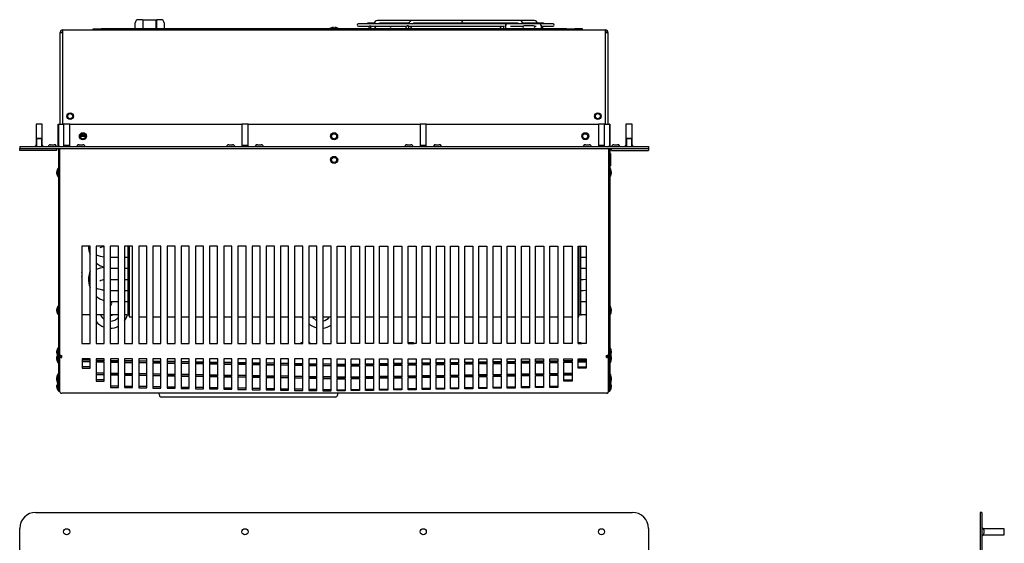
# Model space of a CAD drawing. Extents: x 2.3 to 81.4, y 2.2 to 50.9.
# Tile 4 of 16: x 2.3 to 32.7, y 34.6 to 50.8. Entities that reach past the tile are written whole.
import ezdxf

# ---------------------------------------------------------------- set-up
doc = ezdxf.new("R2010")
doc.units = 0
doc.layers.add('BODY', color=3, linetype='CONTINUOUS')

msp = doc.modelspace()

# ---------------------------------------------------------------- linework, layer by layer
at = {"layer": 'BODY', "linetype": 'CONTINUOUS'}
for p, q in [((6.109, 50.78), (5.989, 50.78)), ((6.109, 50.78), (6.108, 50.776)), ((6.109, 50.78), (6.269, 50.78)), ((6.119, 50.765), (6.119, 50.501)), ((6.535, 50.765), (6.119, 50.765)), ((6.269, 50.78), (6.399, 50.78)), ((6.399, 50.78), (6.559, 50.78)), ((6.535, 50.501), (6.535, 50.765)), ((6.549, 50.763), (6.549, 50.68)), ((6.553, 50.766), (6.554, 50.765)), ((6.679, 50.78), (6.559, 50.78)), ((14.417, 50.751), (13.359, 50.751)), ((15.667, 50.751), (14.417, 50.751)), ((16.005, 50.751), (15.667, 50.751)), ((17.753, 50.751), (16.005, 50.751)), ((18.198, 50.751), (17.753, 50.751)), ((3.652, 50.465), (3.655, 50.465)), ((3.655, 50.387), (3.655, 50.465)), ((3.655, 50.465), (20.392, 50.465)), ((4.594, 50.465), (4.594, 50.501)), ((4.594, 50.501), (4.844, 50.501)), ((19.199, 50.501), (4.844, 50.501)), ((5.889, 50.666), (5.889, 50.68)), ((5.889, 50.501), (5.889, 50.666)), ((6.549, 50.64), (6.535, 50.64)), ((6.549, 50.68), (6.549, 50.501)), ((6.779, 50.68), (6.779, 50.666)), ((6.779, 50.666), (6.779, 50.501)), ((11.919, 50.522), (11.918, 50.523)), ((12.001, 50.54), (12.002, 50.522)), ((12.045, 50.522), (12.046, 50.54)), ((12.129, 50.523), (12.128, 50.522)), ((18.782, 50.651), (12.776, 50.651)), ((12.776, 50.579), (13.112, 50.579)), ((13.25, 50.673), (13.068, 50.673)), ((13.139, 50.592), (13.127, 50.592)), ((13.178, 50.579), (14.256, 50.579)), ((13.238, 50.503), (13.238, 50.501)), ((13.252, 50.66), (13.25, 50.651)), ((13.359, 50.66), (13.392, 50.66)), ((13.36, 50.66), (13.359, 50.66)), ((14.339, 50.673), (13.431, 50.673)), ((14.263, 50.507), (14.263, 50.501)), ((14.29, 50.592), (14.283, 50.592)), ((14.331, 50.579), (17.279, 50.579)), ((14.336, 50.656), (14.335, 50.651)), ((14.43, 50.66), (14.436, 50.66)), ((17.673, 50.673), (14.477, 50.673)), ((17.247, 50.579), (17.247, 50.501)), ((17.314, 50.615), (17.306, 50.615)), ((17.314, 50.615), (17.314, 50.501)), ((17.347, 50.615), (17.314, 50.615)), ((17.466, 50.579), (17.857, 50.579)), ((17.715, 50.66), (17.753, 50.66)), ((18.489, 50.673), (17.847, 50.673)), ((17.85, 50.651), (17.849, 50.658)), ((17.891, 50.592), (17.889, 50.592)), ((18.174, 50.592), (17.891, 50.592)), ((18.205, 50.579), (18.263, 50.579)), ((18.417, 50.615), (18.382, 50.615)), ((18.417, 50.615), (18.417, 50.501)), ((18.417, 50.579), (18.782, 50.579)), ((19.199, 50.501), (19.449, 50.501)), ((19.449, 50.501), (19.449, 50.465)), ((19.684, 50.501), (19.449, 50.501)), ((19.684, 50.465), (19.684, 50.501)), ((20.392, 50.465), (20.392, 50.387)), ((20.392, 50.465), (20.396, 50.465)), ((3.574, 50.387), (3.652, 50.387)), ((3.574, 47.555), (3.574, 50.387)), ((3.652, 50.417), (3.655, 50.417)), ((3.652, 50.387), (3.655, 50.387)), ((3.655, 47.555), (3.655, 50.387)), ((20.392, 50.417), (20.396, 50.417)), ((20.392, 50.387), (20.392, 47.555)), ((20.392, 50.387), (20.396, 50.387)), ((20.396, 50.387), (20.474, 50.387)), ((20.474, 50.387), (20.474, 47.555)), ((2.829, 47.555), (2.829, 46.913)), ((3.019, 47.555), (2.829, 47.555)), ((3.019, 46.913), (3.019, 47.555)), ((3.514, 47.555), (3.527, 47.555)), ((3.514, 46.896), (3.514, 47.555)), ((3.527, 47.555), (3.679, 47.555)), ((3.527, 46.896), (3.527, 47.555)), ((3.679, 47.555), (3.679, 46.905)), ((3.869, 47.555), (3.679, 47.555)), ((3.869, 46.905), (3.869, 47.555)), ((3.869, 47.555), (9.179, 47.555)), ((9.179, 47.555), (9.179, 46.905)), ((9.369, 47.555), (9.179, 47.555)), ((9.369, 46.905), (9.369, 47.555)), ((9.369, 47.555), (14.679, 47.555)), ((14.679, 47.555), (14.679, 46.905)), ((14.869, 47.555), (14.679, 47.555)), ((14.869, 46.905), (14.869, 47.555)), ((14.869, 47.555), (20.179, 47.555)), ((20.179, 47.555), (20.179, 46.905)), ((20.369, 47.555), (20.179, 47.555)), ((20.369, 46.905), (20.369, 47.555)), ((20.369, 47.555), (20.521, 47.555)), ((20.521, 47.555), (20.521, 46.896)), ((20.534, 47.555), (20.521, 47.555)), ((20.534, 47.555), (20.534, 46.896)), ((21.029, 47.555), (21.029, 46.913)), ((21.219, 47.555), (21.029, 47.555)), ((21.219, 46.913), (21.219, 47.555)), ((2.86, 47.12), (2.842, 47.101)), ((2.842, 47.101), (2.842, 46.865)), ((3.006, 47.101), (2.842, 47.101)), ((2.987, 47.12), (2.86, 47.12)), ((3.006, 47.101), (2.987, 47.12)), ((3.006, 46.865), (3.006, 47.101)), ((4.196, 47.189), (4.352, 47.189)), ((4.205, 47.209), (4.2, 47.209)), ((4.234, 47.209), (4.205, 47.209)), ((4.289, 47.209), (4.234, 47.209)), ((4.289, 47.209), (4.343, 47.209)), ((4.348, 47.209), (4.343, 47.209)), ((21.06, 47.12), (21.042, 47.101)), ((21.042, 47.101), (21.042, 46.865)), ((21.206, 47.101), (21.042, 47.101)), ((21.187, 47.12), (21.06, 47.12)), ((21.206, 47.101), (21.187, 47.12)), ((21.206, 46.865), (21.206, 47.101)), ((2.324, 46.865), (2.324, 46.805)), ((2.324, 46.865), (2.824, 46.865)), ((2.324, 46.805), (2.824, 46.805)), ((2.324, 46.796), (2.324, 46.805)), ((2.324, 46.771), (2.324, 46.796)), ((2.806, 46.89), (2.8, 46.88)), ((2.824, 46.865), (21.224, 46.865)), ((2.824, 46.805), (21.224, 46.805)), ((3.047, 46.88), (3.041, 46.89)), ((3.216, 46.89), (3.21, 46.88)), ((3.277, 46.925), (3.39, 46.925)), ((3.457, 46.88), (3.451, 46.89)), ((3.464, 46.805), (3.464, 46.796)), ((3.464, 46.796), (3.464, 46.771)), ((3.518, 46.805), (3.518, 40.424)), ((3.527, 46.896), (3.527, 46.865)), ((3.554, 46.805), (3.554, 40.424)), ((3.554, 46.785), (3.554, 40.451)), ((3.574, 46.8), (3.574, 46.805)), ((3.679, 46.905), (3.679, 46.865)), ((3.679, 46.905), (3.869, 46.905)), ((3.868, 46.865), (3.868, 46.905)), ((4.096, 46.89), (4.09, 46.88)), ((4.157, 46.925), (4.27, 46.925)), ((4.337, 46.88), (4.331, 46.89)), ((8.716, 46.89), (8.71, 46.88)), ((8.777, 46.925), (8.89, 46.925)), ((8.957, 46.88), (8.951, 46.89)), ((9.179, 46.905), (9.179, 46.865)), ((9.179, 46.905), (9.369, 46.905)), ((9.368, 46.865), (9.368, 46.905)), ((9.596, 46.89), (9.59, 46.88)), ((9.657, 46.925), (9.77, 46.925)), ((9.837, 46.88), (9.831, 46.89)), ((14.216, 46.89), (14.21, 46.88)), ((14.277, 46.925), (14.39, 46.925)), ((14.457, 46.88), (14.451, 46.89)), ((14.679, 46.905), (14.679, 46.865)), ((14.679, 46.905), (14.869, 46.905)), ((14.868, 46.865), (14.868, 46.905)), ((15.096, 46.89), (15.09, 46.88)), ((15.157, 46.925), (15.27, 46.925)), ((15.337, 46.88), (15.331, 46.89)), ((19.716, 46.89), (19.71, 46.88)), ((19.777, 46.925), (19.89, 46.925)), ((19.957, 46.88), (19.951, 46.89)), ((20.179, 46.905), (20.179, 46.865)), ((20.179, 46.905), (20.369, 46.905)), ((20.368, 46.865), (20.368, 46.905)), ((20.474, 46.805), (20.474, 46.8)), ((20.494, 46.805), (20.494, 40.424)), ((20.494, 46.785), (20.494, 40.451)), ((20.521, 46.865), (20.521, 46.896)), ((20.53, 46.805), (20.53, 40.424)), ((20.584, 46.796), (20.584, 46.805)), ((20.584, 46.771), (20.584, 46.796)), ((20.596, 46.89), (20.59, 46.88)), ((20.657, 46.925), (20.77, 46.925)), ((20.837, 46.88), (20.831, 46.89)), ((21.006, 46.89), (21, 46.88)), ((21.224, 46.865), (21.724, 46.865)), ((21.224, 46.805), (21.724, 46.805)), ((21.247, 46.88), (21.241, 46.89)), ((21.724, 46.865), (21.724, 46.805)), ((21.724, 46.805), (21.724, 46.796)), ((21.724, 46.796), (21.724, 46.771)), ((2.324, 46.745), (2.324, 46.771)), ((3.464, 46.745), (2.324, 46.745)), ((3.464, 46.771), (3.464, 46.745)), ((20.554, 46.655), (20.53, 46.655)), ((20.554, 46.655), (20.554, 46.274)), ((20.584, 46.745), (20.584, 46.771)), ((20.584, 46.745), (21.724, 46.745)), ((21.724, 46.771), (21.724, 46.745)), ((3.518, 46.175), (3.503, 46.19)), ((3.503, 46.19), (3.503, 45.94)), ((20.53, 46.274), (20.554, 46.274)), ((20.545, 46.19), (20.53, 46.175)), ((20.545, 45.94), (20.545, 46.19)), ((3.473, 46.04), (3.473, 46.09)), ((3.503, 45.94), (3.518, 45.955)), ((20.53, 45.955), (20.545, 45.94)), ((20.575, 46.09), (20.575, 46.04)), ((4.495, 43.791), (4.245, 43.791)), ((4.245, 43.791), (4.245, 40.791)), ((4.495, 40.791), (4.495, 43.791)), ((4.933, 43.791), (4.683, 43.791)), ((4.683, 43.791), (4.683, 40.791)), ((4.933, 40.791), (4.933, 43.791)), ((5.37, 43.791), (5.12, 43.791)), ((5.12, 43.791), (5.12, 40.791)), ((5.37, 40.791), (5.37, 43.791)), ((5.807, 43.791), (5.557, 43.791)), ((5.557, 43.791), (5.557, 40.791)), ((5.656, 43.791), (5.656, 41.672)), ((5.704, 43.791), (5.704, 41.672)), ((5.704, 43.791), (5.704, 41.612)), ((5.807, 40.791), (5.807, 43.791)), ((6.245, 43.791), (5.995, 43.791)), ((5.995, 43.791), (5.995, 40.791)), ((6.245, 40.791), (6.245, 43.791)), ((6.682, 43.791), (6.432, 43.791)), ((6.432, 43.791), (6.432, 40.791)), ((6.682, 40.791), (6.682, 43.791)), ((7.119, 43.791), (6.869, 43.791)), ((6.869, 43.791), (6.869, 40.791)), ((7.119, 40.791), (7.119, 43.791)), ((7.557, 43.791), (7.307, 43.791)), ((7.307, 43.791), (7.307, 40.791)), ((7.557, 40.791), (7.557, 43.791)), ((7.994, 43.791), (7.744, 43.791)), ((7.744, 43.791), (7.744, 40.791)), ((7.994, 40.791), (7.994, 43.791)), ((8.431, 43.791), (8.181, 43.791)), ((8.181, 43.791), (8.181, 40.791)), ((8.431, 40.791), (8.431, 43.791)), ((8.868, 43.791), (8.618, 43.791)), ((8.618, 43.791), (8.618, 40.791)), ((8.868, 40.791), (8.868, 43.791)), ((9.306, 43.791), (9.056, 43.791)), ((9.056, 43.791), (9.056, 40.791)), ((9.306, 40.791), (9.306, 43.791)), ((9.743, 43.791), (9.493, 43.791)), ((9.493, 43.791), (9.493, 40.791)), ((9.743, 40.791), (9.743, 43.791)), ((10.18, 43.791), (9.93, 43.791)), ((9.93, 43.791), (9.93, 40.791)), ((10.18, 40.791), (10.18, 43.791)), ((10.618, 43.791), (10.368, 43.791)), ((10.368, 43.791), (10.368, 40.791)), ((10.618, 40.791), (10.618, 43.791)), ((11.055, 43.791), (10.805, 43.791)), ((10.805, 43.791), (10.805, 40.791)), ((11.055, 40.791), (11.055, 43.791)), ((11.492, 43.791), (11.242, 43.791)), ((11.242, 43.791), (11.242, 40.791)), ((11.492, 40.791), (11.492, 43.791)), ((11.93, 43.791), (11.68, 43.791)), ((11.68, 43.791), (11.68, 40.791)), ((11.93, 40.791), (11.93, 43.791)), ((12.118, 43.791), (12.368, 43.791)), ((12.118, 40.791), (12.118, 43.791)), ((12.368, 43.791), (12.368, 40.791)), ((12.555, 43.791), (12.805, 43.791)), ((12.555, 40.791), (12.555, 43.791)), ((12.805, 43.791), (12.805, 40.791)), ((12.992, 43.791), (13.242, 43.791)), ((12.992, 40.791), (12.992, 43.791)), ((13.242, 43.791), (13.242, 40.791)), ((13.429, 43.791), (13.679, 43.791)), ((13.429, 40.791), (13.429, 43.791)), ((13.679, 43.791), (13.679, 40.791)), ((13.867, 43.791), (14.117, 43.791)), ((13.867, 40.791), (13.867, 43.791)), ((14.117, 43.791), (14.117, 40.791)), ((14.304, 43.791), (14.554, 43.791)), ((14.304, 40.791), (14.304, 43.791)), ((14.554, 43.791), (14.554, 40.791)), ((14.741, 43.791), (14.991, 43.791)), ((14.741, 40.791), (14.741, 43.791)), ((14.991, 43.791), (14.991, 40.791)), ((15.179, 43.791), (15.429, 43.791)), ((15.179, 40.791), (15.179, 43.791)), ((15.429, 43.791), (15.429, 40.791)), ((15.616, 43.791), (15.866, 43.791)), ((15.616, 40.791), (15.616, 43.791)), ((15.866, 43.791), (15.866, 40.791)), ((16.053, 43.791), (16.303, 43.791)), ((16.053, 40.791), (16.053, 43.791)), ((16.303, 43.791), (16.303, 40.791)), ((16.491, 43.791), (16.741, 43.791)), ((16.491, 40.791), (16.491, 43.791)), ((16.741, 43.791), (16.741, 40.791)), ((16.928, 43.791), (17.178, 43.791)), ((16.928, 40.791), (16.928, 43.791)), ((17.178, 43.791), (17.178, 40.791)), ((17.365, 43.791), (17.615, 43.791)), ((17.365, 40.791), (17.365, 43.791)), ((17.615, 43.791), (17.615, 40.791)), ((17.802, 43.791), (18.052, 43.791)), ((17.802, 40.791), (17.802, 43.791)), ((18.052, 43.791), (18.052, 40.791)), ((18.24, 43.791), (18.49, 43.791)), ((18.24, 40.791), (18.24, 43.791)), ((18.49, 43.791), (18.49, 40.791)), ((18.677, 43.791), (18.927, 43.791)), ((18.677, 40.791), (18.677, 43.791)), ((18.927, 43.791), (18.927, 40.791)), ((19.114, 43.791), (19.364, 43.791)), ((19.114, 40.791), (19.114, 43.791)), ((19.364, 43.791), (19.364, 40.791)), ((19.552, 43.791), (19.802, 43.791)), ((19.552, 40.791), (19.552, 43.791)), ((19.574, 43.791), (19.574, 41.672)), ((19.574, 41.612), (19.574, 43.791)), ((19.622, 43.791), (19.622, 41.672)), ((19.802, 43.791), (19.802, 40.791)), ((5.12, 43.457), (5.134, 43.456)), ((5.134, 43.456), (5.37, 43.456)), ((5.557, 43.456), (5.656, 43.456)), ((19.622, 43.456), (19.706, 43.456)), ((5.134, 43.114), (5.37, 43.114)), ((5.557, 43.114), (5.656, 43.114)), ((19.622, 43.114), (19.706, 43.114)), ((5.12, 42.772), (5.134, 42.772)), ((5.134, 42.772), (5.37, 42.772)), ((5.557, 42.772), (5.656, 42.772)), ((19.622, 42.772), (19.706, 42.772)), ((5.12, 42.431), (5.134, 42.43)), ((5.134, 42.43), (5.37, 42.43)), ((5.557, 42.43), (5.656, 42.43)), ((19.622, 42.43), (19.706, 42.43)), ((3.518, 41.925), (3.503, 41.94)), ((3.503, 41.94), (3.503, 41.69)), ((5.134, 42.088), (5.37, 42.088)), ((5.557, 42.088), (5.656, 42.088)), ((19.622, 42.088), (19.706, 42.088)), ((20.545, 41.94), (20.53, 41.925)), ((20.545, 41.69), (20.545, 41.94)), ((3.473, 41.79), (3.473, 41.84)), ((3.503, 41.69), (3.518, 41.705)), ((4.495, 41.672), (4.245, 41.672)), ((4.933, 41.672), (4.683, 41.672)), ((5.37, 41.672), (5.12, 41.672)), ((5.624, 41.672), (5.557, 41.672)), ((5.624, 41.672), (5.656, 41.672)), ((5.656, 41.672), (5.704, 41.672)), ((19.622, 41.672), (19.574, 41.672)), ((19.622, 41.672), (19.653, 41.672)), ((19.802, 41.672), (19.653, 41.672)), ((20.53, 41.705), (20.545, 41.69)), ((20.575, 41.84), (20.575, 41.79)), ((5.704, 41.612), (5.807, 41.612)), ((5.995, 41.612), (6.245, 41.612)), ((6.432, 41.612), (6.682, 41.612)), ((6.869, 41.612), (7.119, 41.612)), ((7.307, 41.612), (7.557, 41.612)), ((7.744, 41.612), (7.994, 41.612)), ((8.181, 41.612), (8.431, 41.612)), ((8.618, 41.612), (8.868, 41.612)), ((9.056, 41.612), (9.306, 41.612)), ((9.493, 41.612), (9.743, 41.612)), ((9.93, 41.612), (10.18, 41.612)), ((10.368, 41.612), (10.618, 41.612)), ((10.805, 41.612), (11.055, 41.612)), ((11.021, 41.612), (11.055, 41.564)), ((11.242, 41.612), (11.492, 41.612)), ((11.68, 41.612), (11.93, 41.612)), ((12.118, 41.612), (12.368, 41.612)), ((12.118, 41.591), (12.127, 41.612)), ((12.555, 41.612), (12.805, 41.612)), ((12.992, 41.612), (13.242, 41.612)), ((13.429, 41.612), (13.679, 41.612)), ((13.867, 41.612), (14.117, 41.612)), ((14.304, 41.612), (14.554, 41.612)), ((14.741, 41.612), (14.991, 41.612)), ((15.179, 41.612), (15.429, 41.612)), ((15.616, 41.612), (15.866, 41.612)), ((16.053, 41.612), (16.303, 41.612)), ((16.491, 41.612), (16.741, 41.612)), ((16.928, 41.612), (17.178, 41.612)), ((17.365, 41.612), (17.615, 41.612)), ((17.802, 41.612), (18.052, 41.612)), ((18.24, 41.612), (18.49, 41.612)), ((18.677, 41.612), (18.927, 41.612)), ((19.114, 41.612), (19.364, 41.612)), ((19.552, 41.612), (19.574, 41.612)), ((4.245, 40.791), (4.495, 40.791)), ((4.683, 40.791), (4.933, 40.791)), ((5.12, 40.791), (5.37, 40.791)), ((5.557, 40.791), (5.807, 40.791)), ((5.995, 40.791), (6.245, 40.791)), ((6.432, 40.791), (6.682, 40.791)), ((6.869, 40.791), (7.119, 40.791)), ((7.307, 40.791), (7.557, 40.791)), ((7.744, 40.791), (7.994, 40.791)), ((8.181, 40.791), (8.431, 40.791)), ((8.618, 40.791), (8.868, 40.791)), ((9.056, 40.791), (9.306, 40.791)), ((9.493, 40.791), (9.743, 40.791)), ((9.93, 40.791), (10.18, 40.791)), ((10.368, 40.791), (10.618, 40.791)), ((10.805, 40.791), (11.055, 40.791)), ((11.001, 40.791), (10.985, 40.791)), ((10.985, 40.791), (10.985, 40.791)), ((11.001, 40.791), (11.004, 40.791)), ((11.004, 40.791), (11.031, 40.791)), ((11.055, 40.811), (11.005, 40.811)), ((11.055, 40.791), (11.031, 40.791)), ((11.275, 40.811), (11.242, 40.811)), ((11.242, 40.791), (11.492, 40.791)), ((11.242, 40.791), (11.269, 40.791)), ((11.269, 40.791), (11.293, 40.791)), ((11.292, 40.791), (11.295, 40.791)), ((11.68, 40.791), (11.93, 40.791)), ((12.368, 40.791), (12.118, 40.791)), ((12.805, 40.791), (12.555, 40.791)), ((13.242, 40.791), (12.992, 40.791)), ((13.679, 40.791), (13.429, 40.791)), ((14.117, 40.791), (13.867, 40.791)), ((14.47, 40.811), (14.304, 40.811)), ((14.554, 40.791), (14.304, 40.791)), ((14.304, 40.791), (14.326, 40.791)), ((14.326, 40.791), (14.353, 40.791)), ((14.353, 40.791), (14.376, 40.791)), ((14.376, 40.791), (14.426, 40.791)), ((14.426, 40.791), (14.465, 40.791)), ((14.465, 40.791), (14.488, 40.791)), ((14.488, 40.791), (14.49, 40.791)), ((14.991, 40.791), (14.741, 40.791)), ((15.429, 40.791), (15.179, 40.791)), ((15.866, 40.791), (15.616, 40.791)), ((16.303, 40.791), (16.053, 40.791)), ((16.741, 40.791), (16.491, 40.791)), ((17.178, 40.791), (16.928, 40.791)), ((17.615, 40.791), (17.365, 40.791)), ((18.052, 40.791), (17.802, 40.791)), ((18.49, 40.791), (18.24, 40.791)), ((18.927, 40.791), (18.677, 40.791)), ((19.364, 40.791), (19.114, 40.791)), ((19.351, 40.791), (19.352, 40.791)), ((19.364, 40.791), (19.352, 40.791)), ((19.641, 40.811), (19.552, 40.811)), ((19.802, 40.791), (19.552, 40.791)), ((19.552, 40.791), (19.597, 40.791)), ((19.597, 40.791), (19.636, 40.791)), ((19.636, 40.791), (19.659, 40.791)), ((19.659, 40.791), (19.661, 40.791)), ((3.473, 40.505), (3.473, 40.555)), ((3.518, 40.64), (3.503, 40.655)), ((3.503, 40.655), (3.503, 40.405)), ((3.503, 40.405), (3.518, 40.42)), ((3.503, 40.405), (3.503, 40.201)), ((3.518, 40.424), (3.554, 40.424)), ((3.518, 40.424), (3.518, 39.326)), ((3.554, 40.424), (3.554, 39.326)), ((3.554, 40.421), (3.554, 39.328)), ((3.554, 40.421), (3.59, 40.421)), ((3.59, 40.432), (3.59, 40.421)), ((3.62, 40.358), (3.62, 40.424)), ((20.428, 40.358), (20.428, 40.424)), ((20.458, 40.421), (20.458, 40.432)), ((20.494, 40.421), (20.458, 40.421)), ((20.494, 40.424), (20.53, 40.424)), ((20.494, 40.424), (20.494, 39.326)), ((20.494, 39.328), (20.494, 40.421)), ((20.545, 40.655), (20.53, 40.64)), ((20.53, 40.424), (20.53, 39.326)), ((20.53, 40.42), (20.545, 40.405)), ((20.545, 40.405), (20.545, 40.655)), ((20.545, 40.201), (20.545, 40.405)), ((20.575, 40.555), (20.575, 40.505)), ((3.473, 40.351), (3.473, 40.386)), ((3.473, 40.301), (3.473, 40.351)), ((3.503, 40.201), (3.518, 40.216)), ((4.496, 40.324), (4.246, 40.324)), ((4.246, 40.324), (4.246, 40.24)), ((4.496, 40.276), (4.246, 40.276)), ((4.246, 40.24), (4.496, 40.24)), ((4.496, 40.223), (4.246, 40.223)), ((4.246, 40.223), (4.246, 40.035)), ((4.496, 40.24), (4.496, 40.324)), ((4.496, 40.035), (4.496, 40.223)), ((4.934, 40.324), (4.684, 40.324)), ((4.684, 40.324), (4.684, 40.233)), ((4.934, 40.269), (4.684, 40.269)), ((4.684, 40.233), (4.934, 40.233)), ((4.934, 40.215), (4.684, 40.215)), ((4.684, 40.215), (4.684, 39.84)), ((4.934, 40.233), (4.934, 40.324)), ((4.934, 39.84), (4.934, 40.215)), ((5.371, 40.324), (5.121, 40.324)), ((5.121, 40.324), (5.121, 40.226)), ((5.371, 40.262), (5.121, 40.262)), ((5.121, 40.226), (5.371, 40.226)), ((5.371, 40.208), (5.121, 40.208)), ((5.121, 40.208), (5.121, 39.833)), ((5.371, 40.226), (5.371, 40.324)), ((5.371, 39.833), (5.371, 40.208)), ((5.808, 40.324), (5.558, 40.324)), ((5.558, 40.324), (5.558, 40.219)), ((5.808, 40.254), (5.558, 40.254)), ((5.558, 40.219), (5.808, 40.219)), ((5.808, 40.201), (5.558, 40.201)), ((5.558, 40.201), (5.558, 39.826)), ((5.808, 40.219), (5.808, 40.324)), ((5.808, 39.826), (5.808, 40.201)), ((6.245, 40.324), (5.995, 40.324)), ((5.995, 40.324), (5.995, 40.211)), ((6.245, 40.247), (5.995, 40.247)), ((5.995, 40.211), (6.245, 40.211)), ((6.245, 40.194), (5.995, 40.194)), ((5.995, 40.194), (5.995, 39.819)), ((6.245, 40.211), (6.245, 40.324)), ((6.245, 39.819), (6.245, 40.194)), ((6.683, 40.324), (6.433, 40.324)), ((6.433, 40.324), (6.433, 40.204)), ((6.683, 40.24), (6.433, 40.24)), ((6.433, 40.204), (6.683, 40.204)), ((6.683, 40.187), (6.433, 40.187)), ((6.433, 40.187), (6.433, 39.811)), ((6.683, 40.204), (6.683, 40.324)), ((6.683, 39.811), (6.683, 40.187)), ((7.12, 40.324), (6.87, 40.324)), ((6.87, 40.324), (6.87, 40.197)), ((7.12, 40.233), (6.87, 40.233)), ((6.87, 40.197), (7.12, 40.197)), ((7.12, 40.179), (6.87, 40.179)), ((6.87, 40.179), (6.87, 39.804)), ((7.12, 40.197), (7.12, 40.324)), ((7.12, 39.804), (7.12, 40.179)), ((7.557, 40.324), (7.307, 40.324)), ((7.307, 40.324), (7.307, 40.19)), ((7.557, 40.226), (7.307, 40.226)), ((7.307, 40.19), (7.557, 40.19)), ((7.557, 40.172), (7.307, 40.172)), ((7.307, 40.172), (7.307, 39.797)), ((7.557, 40.19), (7.557, 40.324)), ((7.557, 39.797), (7.557, 40.172)), ((7.994, 40.324), (7.744, 40.324)), ((7.744, 40.324), (7.744, 40.182)), ((7.994, 40.218), (7.744, 40.218)), ((7.744, 40.182), (7.994, 40.182)), ((7.994, 40.165), (7.744, 40.165)), ((7.744, 40.165), (7.744, 39.79)), ((7.994, 40.182), (7.994, 40.324)), ((7.994, 39.79), (7.994, 40.165)), ((8.432, 40.324), (8.182, 40.324)), ((8.182, 40.324), (8.182, 40.175)), ((8.432, 40.211), (8.182, 40.211)), ((8.182, 40.175), (8.432, 40.175)), ((8.432, 40.158), (8.182, 40.158)), ((8.182, 40.158), (8.182, 39.782)), ((8.432, 40.175), (8.432, 40.324)), ((8.432, 39.782), (8.432, 40.158)), ((8.869, 40.324), (8.619, 40.324)), ((8.619, 40.324), (8.619, 40.168)), ((8.869, 40.204), (8.619, 40.204)), ((8.619, 40.168), (8.869, 40.168)), ((8.869, 40.15), (8.619, 40.15)), ((8.619, 40.15), (8.619, 39.775)), ((8.869, 40.168), (8.869, 40.324)), ((8.869, 39.775), (8.869, 40.15)), ((9.306, 40.324), (9.056, 40.324)), ((9.056, 40.324), (9.056, 40.161)), ((9.306, 40.197), (9.056, 40.197)), ((9.056, 40.161), (9.306, 40.161)), ((9.306, 40.143), (9.056, 40.143)), ((9.056, 40.143), (9.056, 39.768)), ((9.306, 40.161), (9.306, 40.324)), ((9.306, 39.768), (9.306, 40.143)), ((9.743, 40.324), (9.493, 40.324)), ((9.493, 40.324), (9.493, 40.154)), ((9.743, 40.189), (9.493, 40.189)), ((9.493, 40.154), (9.743, 40.154)), ((9.743, 40.136), (9.493, 40.136)), ((9.493, 40.136), (9.493, 39.761)), ((9.743, 40.154), (9.743, 40.324)), ((9.743, 39.761), (9.743, 40.136)), ((10.181, 40.324), (9.931, 40.324)), ((9.931, 40.324), (9.931, 40.146)), ((10.181, 40.182), (9.931, 40.182)), ((9.931, 40.146), (10.181, 40.146)), ((10.181, 40.129), (9.931, 40.129)), ((9.931, 40.129), (9.931, 39.754)), ((10.181, 40.146), (10.181, 40.324)), ((10.181, 39.754), (10.181, 40.129)), ((10.618, 40.324), (10.368, 40.324)), ((10.368, 40.324), (10.368, 40.139)), ((10.618, 40.175), (10.368, 40.175)), ((10.368, 40.139), (10.618, 40.139)), ((10.618, 40.121), (10.368, 40.121)), ((10.368, 40.121), (10.368, 39.746)), ((10.618, 40.139), (10.618, 40.324)), ((10.618, 39.746), (10.618, 40.121)), ((11.055, 40.324), (10.805, 40.324)), ((10.805, 40.324), (10.805, 40.132)), ((11.055, 40.168), (10.805, 40.168)), ((10.805, 40.132), (11.055, 40.132)), ((11.055, 40.114), (10.805, 40.114)), ((10.805, 40.114), (10.805, 39.739)), ((11.055, 40.132), (11.055, 40.324)), ((11.055, 39.739), (11.055, 40.114)), ((11.492, 40.324), (11.242, 40.324)), ((11.242, 40.324), (11.242, 40.125)), ((11.492, 40.16), (11.242, 40.16)), ((11.242, 40.125), (11.492, 40.125)), ((11.492, 40.107), (11.242, 40.107)), ((11.242, 40.107), (11.242, 39.732)), ((11.492, 40.125), (11.492, 40.324)), ((11.492, 39.732), (11.492, 40.107)), ((11.93, 40.324), (11.68, 40.324)), ((11.68, 40.324), (11.68, 40.117)), ((11.93, 40.153), (11.68, 40.153)), ((11.68, 40.117), (11.93, 40.117)), ((11.93, 40.1), (11.68, 40.1)), ((11.68, 40.1), (11.68, 39.725)), ((11.93, 40.117), (11.93, 40.324)), ((11.93, 39.725), (11.93, 40.1)), ((12.118, 40.324), (12.368, 40.324)), ((12.118, 40.117), (12.118, 40.324)), ((12.118, 40.153), (12.368, 40.153)), ((12.368, 40.117), (12.118, 40.117)), ((12.118, 39.725), (12.118, 40.1)), ((12.118, 40.1), (12.368, 40.1)), ((12.368, 40.324), (12.368, 40.117)), ((12.368, 40.1), (12.368, 39.725)), ((12.555, 40.324), (12.805, 40.324)), ((12.555, 40.125), (12.555, 40.324)), ((12.555, 40.16), (12.805, 40.16)), ((12.805, 40.125), (12.555, 40.125)), ((12.555, 39.732), (12.555, 40.107)), ((12.555, 40.107), (12.805, 40.107)), ((12.805, 40.324), (12.805, 40.125)), ((12.805, 40.107), (12.805, 39.732)), ((12.992, 40.324), (13.242, 40.324)), ((12.992, 40.132), (12.992, 40.324)), ((12.992, 40.168), (13.242, 40.168)), ((13.242, 40.132), (12.992, 40.132)), ((12.992, 39.739), (12.992, 40.114)), ((12.992, 40.114), (13.242, 40.114)), ((13.242, 40.324), (13.242, 40.132)), ((13.242, 40.114), (13.242, 39.739)), ((13.429, 40.324), (13.679, 40.324)), ((13.429, 40.139), (13.429, 40.324)), ((13.429, 40.175), (13.679, 40.175)), ((13.679, 40.139), (13.429, 40.139)), ((13.429, 39.746), (13.429, 40.121)), ((13.429, 40.121), (13.679, 40.121)), ((13.679, 40.324), (13.679, 40.139)), ((13.679, 40.121), (13.679, 39.746)), ((13.867, 40.324), (14.117, 40.324)), ((13.867, 40.146), (13.867, 40.324)), ((13.867, 40.182), (14.117, 40.182)), ((14.117, 40.146), (13.867, 40.146)), ((13.867, 39.754), (13.867, 40.129)), ((13.867, 40.129), (14.117, 40.129)), ((14.117, 40.324), (14.117, 40.146)), ((14.117, 40.129), (14.117, 39.754)), ((14.304, 40.324), (14.554, 40.324)), ((14.304, 40.154), (14.304, 40.324)), ((14.304, 40.189), (14.554, 40.189)), ((14.554, 40.154), (14.304, 40.154)), ((14.304, 39.761), (14.304, 40.136)), ((14.304, 40.136), (14.554, 40.136)), ((14.554, 40.324), (14.554, 40.154)), ((14.554, 40.136), (14.554, 39.761)), ((14.741, 40.324), (14.991, 40.324)), ((14.741, 40.161), (14.741, 40.324)), ((14.741, 40.197), (14.991, 40.197)), ((14.991, 40.161), (14.741, 40.161)), ((14.741, 39.768), (14.741, 40.143)), ((14.741, 40.143), (14.991, 40.143)), ((14.991, 40.324), (14.991, 40.161)), ((14.991, 40.143), (14.991, 39.768)), ((15.178, 40.324), (15.428, 40.324)), ((15.178, 40.168), (15.178, 40.324)), ((15.178, 40.204), (15.428, 40.204)), ((15.428, 40.168), (15.178, 40.168)), ((15.178, 39.775), (15.178, 40.15)), ((15.178, 40.15), (15.428, 40.15)), ((15.428, 40.324), (15.428, 40.168)), ((15.428, 40.15), (15.428, 39.775)), ((15.616, 40.324), (15.866, 40.324)), ((15.616, 40.175), (15.616, 40.324)), ((15.616, 40.211), (15.866, 40.211)), ((15.866, 40.175), (15.616, 40.175)), ((15.616, 39.782), (15.616, 40.158)), ((15.616, 40.158), (15.866, 40.158)), ((15.866, 40.324), (15.866, 40.175)), ((15.866, 40.158), (15.866, 39.782)), ((16.053, 40.324), (16.303, 40.324)), ((16.053, 40.182), (16.053, 40.324)), ((16.053, 40.218), (16.303, 40.218)), ((16.303, 40.182), (16.053, 40.182)), ((16.053, 39.79), (16.053, 40.165)), ((16.053, 40.165), (16.303, 40.165)), ((16.303, 40.324), (16.303, 40.182)), ((16.303, 40.165), (16.303, 39.79)), ((16.49, 40.324), (16.74, 40.324)), ((16.49, 40.19), (16.49, 40.324)), ((16.49, 40.226), (16.74, 40.226)), ((16.74, 40.19), (16.49, 40.19)), ((16.49, 39.797), (16.49, 40.172)), ((16.49, 40.172), (16.74, 40.172)), ((16.74, 40.324), (16.74, 40.19)), ((16.74, 40.172), (16.74, 39.797)), ((16.927, 40.324), (17.177, 40.324)), ((16.927, 40.197), (16.927, 40.324)), ((16.927, 40.233), (17.177, 40.233)), ((17.177, 40.197), (16.927, 40.197)), ((16.927, 39.804), (16.927, 40.179)), ((16.927, 40.179), (17.177, 40.179)), ((17.177, 40.324), (17.177, 40.197)), ((17.177, 40.179), (17.177, 39.804)), ((17.365, 40.324), (17.615, 40.324)), ((17.365, 40.204), (17.365, 40.324)), ((17.365, 40.24), (17.615, 40.24)), ((17.615, 40.204), (17.365, 40.204)), ((17.365, 39.811), (17.365, 40.187)), ((17.365, 40.187), (17.615, 40.187)), ((17.615, 40.324), (17.615, 40.204)), ((17.615, 40.187), (17.615, 39.811)), ((17.802, 40.324), (18.052, 40.324)), ((17.802, 40.211), (17.802, 40.324)), ((17.802, 40.247), (18.052, 40.247)), ((18.052, 40.211), (17.802, 40.211)), ((17.802, 39.819), (17.802, 40.194)), ((17.802, 40.194), (18.052, 40.194)), ((18.052, 40.324), (18.052, 40.211)), ((18.052, 40.194), (18.052, 39.819)), ((18.239, 40.324), (18.489, 40.324)), ((18.239, 40.219), (18.239, 40.324)), ((18.239, 40.254), (18.489, 40.254)), ((18.489, 40.219), (18.239, 40.219)), ((18.239, 39.826), (18.239, 40.201)), ((18.239, 40.201), (18.489, 40.201)), ((18.489, 40.324), (18.489, 40.219)), ((18.489, 40.201), (18.489, 39.826)), ((18.676, 40.324), (18.926, 40.324)), ((18.676, 40.226), (18.676, 40.324)), ((18.676, 40.262), (18.926, 40.262)), ((18.926, 40.226), (18.676, 40.226)), ((18.676, 39.833), (18.676, 40.208)), ((18.676, 40.208), (18.926, 40.208)), ((18.926, 40.324), (18.926, 40.226)), ((18.926, 40.208), (18.926, 39.833)), ((19.114, 40.324), (19.364, 40.324)), ((19.114, 40.233), (19.114, 40.324)), ((19.114, 40.269), (19.364, 40.269)), ((19.364, 40.233), (19.114, 40.233)), ((19.114, 39.84), (19.114, 40.215)), ((19.114, 40.215), (19.364, 40.215)), ((19.364, 40.324), (19.364, 40.233)), ((19.364, 40.215), (19.364, 39.84)), ((19.551, 40.324), (19.801, 40.324)), ((19.551, 40.24), (19.551, 40.324)), ((19.551, 40.276), (19.801, 40.276)), ((19.801, 40.24), (19.551, 40.24)), ((19.551, 40.223), (19.801, 40.223)), ((19.551, 40.035), (19.551, 40.223)), ((19.801, 40.324), (19.801, 40.24)), ((19.801, 40.223), (19.801, 40.035)), ((20.53, 40.216), (20.545, 40.201)), ((20.575, 40.386), (20.575, 40.351)), ((20.575, 40.351), (20.575, 40.301)), ((3.518, 39.834), (3.503, 39.849)), ((3.503, 39.849), (3.503, 39.811)), ((3.518, 39.796), (3.503, 39.811)), ((3.503, 39.811), (3.503, 39.561)), ((4.496, 40.071), (4.246, 40.071)), ((4.246, 40.035), (4.496, 40.035)), ((4.934, 39.876), (4.684, 39.876)), ((4.684, 39.84), (4.934, 39.84)), ((4.934, 39.823), (4.684, 39.823)), ((4.684, 39.823), (4.684, 39.635)), ((4.934, 39.635), (4.934, 39.823)), ((5.371, 39.869), (5.121, 39.869)), ((5.121, 39.833), (5.371, 39.833)), ((5.371, 39.815), (5.121, 39.815)), ((5.121, 39.815), (5.121, 39.44)), ((5.371, 39.44), (5.371, 39.815)), ((5.808, 39.862), (5.558, 39.862)), ((5.558, 39.826), (5.808, 39.826)), ((5.808, 39.808), (5.558, 39.808)), ((5.558, 39.808), (5.558, 39.433)), ((5.808, 39.433), (5.808, 39.808)), ((6.245, 39.854), (5.995, 39.854)), ((5.995, 39.819), (6.245, 39.819)), ((6.245, 39.801), (5.995, 39.801)), ((5.995, 39.801), (5.995, 39.426)), ((6.245, 39.426), (6.245, 39.801)), ((6.683, 39.847), (6.433, 39.847)), ((6.433, 39.811), (6.683, 39.811)), ((7.12, 39.84), (6.87, 39.84)), ((6.87, 39.804), (7.12, 39.804)), ((7.557, 39.833), (7.307, 39.833)), ((7.307, 39.797), (7.557, 39.797)), ((7.994, 39.826), (7.744, 39.826)), ((8.432, 39.818), (8.182, 39.818)), ((8.869, 39.811), (8.619, 39.811)), ((9.306, 39.804), (9.056, 39.804)), ((9.743, 39.797), (9.493, 39.797)), ((14.304, 39.797), (14.554, 39.797)), ((14.741, 39.804), (14.991, 39.804)), ((15.178, 39.811), (15.428, 39.811)), ((15.616, 39.818), (15.866, 39.818)), ((16.053, 39.826), (16.303, 39.826)), ((16.49, 39.833), (16.74, 39.833)), ((16.74, 39.797), (16.49, 39.797)), ((16.927, 39.84), (17.177, 39.84)), ((17.177, 39.804), (16.927, 39.804)), ((17.365, 39.847), (17.615, 39.847)), ((17.615, 39.811), (17.365, 39.811)), ((17.802, 39.854), (18.052, 39.854)), ((18.052, 39.819), (17.802, 39.819)), ((17.802, 39.426), (17.802, 39.801)), ((17.802, 39.801), (18.052, 39.801)), ((18.052, 39.801), (18.052, 39.426)), ((18.239, 39.862), (18.489, 39.862)), ((18.489, 39.826), (18.239, 39.826)), ((18.239, 39.433), (18.239, 39.808)), ((18.239, 39.808), (18.489, 39.808)), ((18.489, 39.808), (18.489, 39.433)), ((18.676, 39.869), (18.926, 39.869)), ((18.926, 39.833), (18.676, 39.833)), ((18.676, 39.44), (18.676, 39.815)), ((18.676, 39.815), (18.926, 39.815)), ((18.926, 39.815), (18.926, 39.44)), ((19.114, 39.876), (19.364, 39.876)), ((19.364, 39.84), (19.114, 39.84)), ((19.114, 39.635), (19.114, 39.823)), ((19.114, 39.823), (19.364, 39.823)), ((19.364, 39.823), (19.364, 39.635)), ((19.551, 40.071), (19.801, 40.071)), ((19.801, 40.035), (19.551, 40.035)), ((20.545, 39.849), (20.53, 39.834)), ((20.545, 39.811), (20.53, 39.796)), ((20.545, 39.811), (20.545, 39.849)), ((20.545, 39.561), (20.545, 39.811)), ((3.473, 39.711), (3.473, 39.749)), ((3.473, 39.661), (3.473, 39.711)), ((3.473, 39.451), (3.473, 39.501)), ((3.503, 39.561), (3.518, 39.576)), ((3.503, 39.561), (3.503, 39.351)), ((4.934, 39.671), (4.684, 39.671)), ((4.684, 39.635), (4.934, 39.635)), ((6.683, 39.794), (6.433, 39.794)), ((6.433, 39.794), (6.433, 39.419)), ((6.683, 39.419), (6.683, 39.794)), ((7.12, 39.787), (6.87, 39.787)), ((6.87, 39.787), (6.87, 39.411)), ((7.12, 39.411), (7.12, 39.787)), ((7.557, 39.779), (7.307, 39.779)), ((7.307, 39.779), (7.307, 39.404)), ((7.557, 39.404), (7.557, 39.779)), ((7.744, 39.79), (7.994, 39.79)), ((7.994, 39.772), (7.744, 39.772)), ((7.744, 39.772), (7.744, 39.397)), ((7.994, 39.397), (7.994, 39.772)), ((8.182, 39.782), (8.432, 39.782)), ((8.432, 39.765), (8.182, 39.765)), ((8.182, 39.765), (8.182, 39.39)), ((8.432, 39.39), (8.432, 39.765)), ((8.619, 39.775), (8.869, 39.775)), ((8.869, 39.758), (8.619, 39.758)), ((8.619, 39.758), (8.619, 39.382)), ((8.869, 39.382), (8.869, 39.758)), ((9.056, 39.768), (9.306, 39.768)), ((9.306, 39.75), (9.056, 39.75)), ((9.056, 39.75), (9.056, 39.375)), ((9.306, 39.375), (9.306, 39.75)), ((9.493, 39.761), (9.743, 39.761)), ((9.743, 39.743), (9.493, 39.743)), ((9.493, 39.743), (9.493, 39.368)), ((9.743, 39.368), (9.743, 39.743)), ((10.181, 39.789), (9.931, 39.789)), ((9.931, 39.754), (10.181, 39.754)), ((10.181, 39.736), (9.931, 39.736)), ((9.931, 39.736), (9.931, 39.361)), ((10.181, 39.361), (10.181, 39.736)), ((10.618, 39.782), (10.368, 39.782)), ((10.368, 39.746), (10.618, 39.746)), ((10.618, 39.729), (10.368, 39.729)), ((10.368, 39.729), (10.368, 39.354)), ((10.618, 39.354), (10.618, 39.729)), ((11.055, 39.775), (10.805, 39.775)), ((10.805, 39.739), (11.055, 39.739)), ((11.055, 39.721), (10.805, 39.721)), ((10.805, 39.721), (10.805, 39.346)), ((11.055, 39.346), (11.055, 39.721)), ((11.492, 39.768), (11.242, 39.768)), ((11.242, 39.732), (11.492, 39.732)), ((11.492, 39.714), (11.242, 39.714)), ((11.242, 39.714), (11.242, 39.339)), ((11.492, 39.339), (11.492, 39.714)), ((11.93, 39.76), (11.68, 39.76)), ((11.68, 39.725), (11.93, 39.725)), ((11.93, 39.707), (11.68, 39.707)), ((11.68, 39.707), (11.68, 39.332)), ((11.93, 39.332), (11.93, 39.707)), ((12.118, 39.76), (12.368, 39.76)), ((12.368, 39.725), (12.118, 39.725)), ((12.118, 39.332), (12.118, 39.707)), ((12.118, 39.707), (12.368, 39.707)), ((12.368, 39.707), (12.368, 39.332)), ((12.555, 39.768), (12.805, 39.768)), ((12.805, 39.732), (12.555, 39.732)), ((12.555, 39.339), (12.555, 39.714)), ((12.555, 39.714), (12.805, 39.714)), ((12.805, 39.714), (12.805, 39.339)), ((12.992, 39.775), (13.242, 39.775)), ((13.242, 39.739), (12.992, 39.739)), ((12.992, 39.346), (12.992, 39.721)), ((12.992, 39.721), (13.242, 39.721)), ((13.242, 39.721), (13.242, 39.346)), ((13.429, 39.782), (13.679, 39.782)), ((13.679, 39.746), (13.429, 39.746)), ((13.429, 39.354), (13.429, 39.729)), ((13.429, 39.729), (13.679, 39.729)), ((13.679, 39.729), (13.679, 39.354)), ((13.867, 39.789), (14.117, 39.789)), ((14.117, 39.754), (13.867, 39.754)), ((13.867, 39.361), (13.867, 39.736)), ((13.867, 39.736), (14.117, 39.736)), ((14.117, 39.736), (14.117, 39.361)), ((14.554, 39.761), (14.304, 39.761)), ((14.304, 39.368), (14.304, 39.743)), ((14.304, 39.743), (14.554, 39.743)), ((14.554, 39.743), (14.554, 39.368)), ((14.991, 39.768), (14.741, 39.768)), ((14.741, 39.375), (14.741, 39.75)), ((14.741, 39.75), (14.991, 39.75)), ((14.991, 39.75), (14.991, 39.375)), ((15.428, 39.775), (15.178, 39.775)), ((15.178, 39.382), (15.178, 39.758)), ((15.178, 39.758), (15.428, 39.758)), ((15.428, 39.758), (15.428, 39.382)), ((15.866, 39.782), (15.616, 39.782)), ((15.616, 39.39), (15.616, 39.765)), ((15.616, 39.765), (15.866, 39.765)), ((15.866, 39.765), (15.866, 39.39)), ((16.303, 39.79), (16.053, 39.79)), ((16.053, 39.397), (16.053, 39.772)), ((16.053, 39.772), (16.303, 39.772)), ((16.303, 39.772), (16.303, 39.397)), ((16.49, 39.404), (16.49, 39.779)), ((16.49, 39.779), (16.74, 39.779)), ((16.74, 39.779), (16.74, 39.404)), ((16.927, 39.411), (16.927, 39.787)), ((16.927, 39.787), (17.177, 39.787)), ((17.177, 39.787), (17.177, 39.411)), ((17.365, 39.419), (17.365, 39.794)), ((17.365, 39.794), (17.615, 39.794)), ((17.615, 39.794), (17.615, 39.419)), ((19.114, 39.671), (19.364, 39.671)), ((19.364, 39.635), (19.114, 39.635)), ((20.53, 39.576), (20.545, 39.561)), ((20.545, 39.351), (20.545, 39.561)), ((20.575, 39.749), (20.575, 39.711)), ((20.575, 39.711), (20.575, 39.661)), ((20.575, 39.501), (20.575, 39.451)), ((3.503, 39.351), (3.518, 39.366)), ((3.518, 39.326), (3.554, 39.326)), ((20.428, 39.26), (3.62, 39.26)), ((3.62, 39.26), (3.62, 39.26)), ((5.371, 39.476), (5.121, 39.476)), ((5.121, 39.44), (5.371, 39.44)), ((5.808, 39.469), (5.558, 39.469)), ((5.558, 39.433), (5.808, 39.433)), ((6.245, 39.462), (5.995, 39.462)), ((5.995, 39.426), (6.245, 39.426)), ((6.683, 39.454), (6.433, 39.454)), ((6.433, 39.419), (6.683, 39.419)), ((6.633, 39.197), (6.63, 39.26)), ((7.12, 39.447), (6.87, 39.447)), ((6.87, 39.411), (7.12, 39.411)), ((7.557, 39.44), (7.307, 39.44)), ((7.307, 39.404), (7.557, 39.404)), ((7.994, 39.433), (7.744, 39.433)), ((7.744, 39.397), (7.994, 39.397)), ((8.432, 39.426), (8.182, 39.426)), ((8.182, 39.39), (8.432, 39.39)), ((8.869, 39.418), (8.619, 39.418)), ((8.619, 39.382), (8.869, 39.382)), ((9.306, 39.411), (9.056, 39.411)), ((9.056, 39.375), (9.306, 39.375)), ((9.743, 39.404), (9.493, 39.404)), ((9.493, 39.368), (9.743, 39.368)), ((10.181, 39.397), (9.931, 39.397)), ((9.931, 39.361), (10.181, 39.361)), ((10.618, 39.389), (10.368, 39.389)), ((10.368, 39.354), (10.618, 39.354)), ((11.055, 39.382), (10.805, 39.382)), ((10.805, 39.346), (11.055, 39.346)), ((11.492, 39.375), (11.242, 39.375)), ((11.242, 39.339), (11.492, 39.339)), ((11.93, 39.368), (11.68, 39.368)), ((11.68, 39.332), (11.93, 39.332)), ((12.118, 39.368), (12.368, 39.368)), ((12.368, 39.332), (12.118, 39.332)), ((12.13, 39.26), (12.126, 39.197)), ((12.555, 39.375), (12.805, 39.375)), ((12.805, 39.339), (12.555, 39.339)), ((12.992, 39.382), (13.242, 39.382)), ((13.242, 39.346), (12.992, 39.346)), ((13.429, 39.389), (13.679, 39.389)), ((13.679, 39.354), (13.429, 39.354)), ((13.867, 39.397), (14.117, 39.397)), ((14.117, 39.361), (13.867, 39.361)), ((14.304, 39.404), (14.554, 39.404)), ((14.554, 39.368), (14.304, 39.368)), ((14.741, 39.411), (14.991, 39.411)), ((14.991, 39.375), (14.741, 39.375)), ((15.178, 39.418), (15.428, 39.418)), ((15.428, 39.382), (15.178, 39.382)), ((15.616, 39.426), (15.866, 39.426)), ((15.866, 39.39), (15.616, 39.39)), ((16.053, 39.433), (16.303, 39.433)), ((16.303, 39.397), (16.053, 39.397)), ((16.49, 39.44), (16.74, 39.44)), ((16.74, 39.404), (16.49, 39.404)), ((16.927, 39.447), (17.177, 39.447)), ((17.177, 39.411), (16.927, 39.411)), ((17.365, 39.454), (17.615, 39.454)), ((17.615, 39.419), (17.365, 39.419)), ((17.802, 39.462), (18.052, 39.462)), ((18.052, 39.426), (17.802, 39.426)), ((18.239, 39.469), (18.489, 39.469)), ((18.489, 39.433), (18.239, 39.433)), ((18.676, 39.476), (18.926, 39.476)), ((18.926, 39.44), (18.676, 39.44)), ((20.428, 39.26), (20.428, 39.26)), ((20.494, 39.326), (20.53, 39.326)), ((20.53, 39.366), (20.545, 39.351)), ((6.878, 39.14), (6.693, 39.14)), ((11.881, 39.14), (6.878, 39.14)), ((12.066, 39.14), (11.881, 39.14)), ((2.824, 35.585), (21.224, 35.585)), ((32.012, 35.585), (31.952, 35.585)), ((31.952, 35.585), (31.952, 35.085)), ((32.012, 35.585), (32.012, 35.085)), ((2.324, 34.425), (2.324, 35.085)), ((21.724, 35.085), (21.724, 34.425)), ((31.952, 35.085), (31.952, 34.425)), ((32.012, 35.085), (32.012, 34.425)), ((32.037, 35.102), (32.027, 35.108)), ((32.702, 35.08), (32.06, 35.08)), ((32.072, 35.041), (32.072, 34.928)), ((32.702, 34.89), (32.702, 35.08)), ((32.027, 34.862), (32.037, 34.867)), ((32.06, 34.89), (32.702, 34.89))]:
    msp.add_line(p, q, dxfattribs=at)
for points in [[(6.549, 50.768), (6.55, 50.769), (6.55, 50.768)], [(6.559, 50.774), (6.554, 50.777), (6.55, 50.774)], [(15.982, 50.673), (15.982, 50.673), (15.975, 50.688), (15.973, 50.705), (15.975, 50.723), (15.982, 50.737), (15.993, 50.747), (16.005, 50.751)], [(13.104, 50.546), (13.106, 50.564), (13.111, 50.578), (13.118, 50.588), (13.127, 50.592), (13.136, 50.588), (13.143, 50.578), (13.148, 50.564), (13.15, 50.546), (13.148, 50.529), (13.143, 50.514), (13.136, 50.504), (13.127, 50.501), (13.118, 50.504), (13.111, 50.514), (13.106, 50.529), (13.104, 50.546)], [(13.392, 50.66), (13.396, 50.66), (13.405, 50.664), (13.414, 50.668), (13.422, 50.671), (13.43, 50.673), (13.437, 50.672)], [(13.767, 50.543), (13.783, 50.572), (13.785, 50.579)], [(14.244, 50.546), (14.247, 50.564), (14.255, 50.578), (14.268, 50.588), (14.283, 50.592), (14.298, 50.588), (14.311, 50.578), (14.32, 50.564), (14.323, 50.546), (14.32, 50.529), (14.311, 50.514), (14.298, 50.504), (14.283, 50.501), (14.268, 50.504), (14.255, 50.514), (14.247, 50.529), (14.244, 50.546)], [(14.332, 50.579), (14.329, 50.579), (14.324, 50.581), (14.317, 50.584), (14.309, 50.587), (14.3, 50.59), (14.291, 50.592), (14.29, 50.592)], [(14.436, 50.66), (14.44, 50.66), (14.451, 50.663), (14.462, 50.667), (14.47, 50.671), (14.476, 50.672), (14.48, 50.672), (14.48, 50.672)], [(17.715, 50.66), (17.708, 50.661), (17.698, 50.664), (17.688, 50.668), (17.68, 50.671), (17.673, 50.673), (17.668, 50.672)], [(18.446, 50.579), (18.446, 50.578), (18.451, 50.564), (18.453, 50.546), (18.451, 50.529), (18.446, 50.514), (18.439, 50.504), (18.43, 50.501)], [(19.706, 43.456), (19.775, 43.454), (19.802, 43.453)], [(4.495, 42.938), (4.495, 42.938), (4.467, 42.888), (4.449, 42.825), (4.451, 42.738), (4.491, 42.646), (4.495, 42.64)], [(19.706, 43.114), (19.795, 43.117), (19.802, 43.117)], [(19.706, 42.772), (19.799, 42.777), (19.802, 42.777)], [(19.706, 42.43), (19.799, 42.435), (19.802, 42.435)], [(5.12, 41.98), (5.138, 41.978), (5.145, 41.977)], [(19.706, 42.088), (19.799, 42.093), (19.802, 42.093)], [(5.197, 41.672), (5.162, 41.657), (5.12, 41.65)], [(11.296, 40.791), (11.294, 40.791), (11.293, 40.791)], [(14.491, 40.791), (14.49, 40.791), (14.488, 40.791)], [(19.662, 40.791), (19.661, 40.791), (19.659, 40.791)]]:
    msp.add_lwpolyline(points, dxfattribs=at)
for centre, radius in [((3.884, 47.805), 0.102), ((3.884, 47.805), 0.078), ((20.163, 47.805), 0.102), ((20.163, 47.805), 0.078), ((4.274, 47.185), 0.11), ((4.274, 47.185), 0.078), ((12.024, 47.185), 0.109), ((12.024, 47.185), 0.078), ((19.774, 47.185), 0.109), ((19.773, 47.185), 0.078), ((12.024, 46.455), 0.11), ((12.024, 46.455), 0.078), ((3.774, 34.985), 0.0945), ((9.274, 34.985), 0.0945), ((14.774, 34.985), 0.0945), ((20.274, 34.985), 0.0945)]:
    msp.add_circle(centre, radius, dxfattribs=at)
for centre, radius, start, end in [((5.989, 50.68), 0.1, 90, 180), ((6.109, 50.77), 0.01, 0, 89.999), ((6.559, 50.77), 0.01, 89.9958, 180), ((6.559, 50.768), 0.0101, 60.5772, 120.1715), ((6.679, 50.68), 0.1, 0, 90), ((13.363, 50.637), 0.113, 92.0197, 168.586), ((14.432, 50.655), 0.0967, 99.1611, 179.7401), ((17.746, 50.647), 0.104, 5.9474, 86.0654), ((18.195, 50.639), 0.112, 10.8961, 88.4982), ((3.652, 50.387), 0.078, 90, 180), ((12.024, 50.238), 0.304, 110.2344, 121.2044), ((12.024, 50.236), 0.305, 94.2954, 110.0697), ((12.024, 50.155), 0.368, 86.673, 93.327), ((12.024, 50.236), 0.305, 69.9303, 85.7046), ((12.024, 50.238), 0.304, 58.7956, 69.7656), ((12.776, 50.615), 0.036, 90, 270), ((13.068, 50.637), 0.036, 90, 156.2481), ((13.196, 50.71), 0.131, 244.6472, 263.5647), ((13.218, 50.614), 0.113, 272.0197, 348.586), ((13.36, 50.644), 0.0158, 93.5637, 152.6283), ((14.328, 50.589), 0.0889, 276.8226, 353.7157), ((14.476, 50.64), 0.0498, 149.9351, 176.0821), ((17.228, 50.588), 0.0877, 185.6963, 264.0377), ((17.889, 50.546), 0.0455, 90.0311, 269.9689), ((18.174, 50.546), 0.0455, 270, 90), ((18.489, 50.637), 0.036, 23.7519, 90), ((18.782, 50.615), 0.036, 270, 90), ((20.396, 50.387), 0.078, 0, 90), ((3.652, 50.387), 0.03, 90, 180), ((20.396, 50.387), 0.03, 0, 90), ((4.274, 46.747), 0.438, 79.7448, 100.1898), ((2.774, 46.895), 0.03, 270, 330), ((2.867, 46.855), 0.07, 111.1647, 150), ((2.98, 46.855), 0.07, 30, 68.8353), ((3.073, 46.895), 0.03, 210, 270), ((3.184, 46.895), 0.03, 270, 330), ((3.277, 46.855), 0.07, 90, 150), ((3.39, 46.855), 0.07, 30, 90), ((3.483, 46.895), 0.03, 210, 270), ((3.483, 46.896), 0.031, 270, 0), ((3.591, 46.76), 0.0451, 95.8098, 146.5577), ((4.064, 46.895), 0.03, 270, 330), ((4.157, 46.855), 0.07, 90, 150), ((4.27, 46.855), 0.07, 30, 90), ((4.363, 46.895), 0.03, 210, 270), ((8.684, 46.895), 0.03, 270, 330), ((8.777, 46.855), 0.07, 90, 150), ((8.89, 46.855), 0.07, 30, 90), ((8.983, 46.895), 0.03, 210, 270), ((9.564, 46.895), 0.03, 270, 330), ((9.657, 46.855), 0.07, 90, 150), ((9.77, 46.855), 0.07, 30, 90), ((9.863, 46.895), 0.03, 210, 270), ((14.184, 46.895), 0.03, 270, 330), ((14.277, 46.855), 0.07, 90, 150), ((14.39, 46.855), 0.07, 30, 90), ((14.483, 46.895), 0.03, 210, 270), ((15.064, 46.895), 0.03, 270, 330), ((15.157, 46.855), 0.07, 90, 150), ((15.27, 46.855), 0.07, 30, 90), ((15.363, 46.895), 0.03, 210, 270), ((19.684, 46.895), 0.03, 270, 330), ((19.777, 46.855), 0.07, 90, 150), ((19.89, 46.855), 0.07, 30, 90), ((19.983, 46.895), 0.03, 210, 270), ((20.456, 46.76), 0.0451, 33.5052, 84.8333), ((20.565, 46.896), 0.031, 180, 270), ((20.564, 46.895), 0.03, 270, 330), ((20.657, 46.855), 0.07, 90, 150), ((20.77, 46.855), 0.07, 30, 90), ((20.863, 46.895), 0.03, 210, 270), ((20.974, 46.895), 0.03, 270, 330), ((21.067, 46.855), 0.07, 111.1647, 150), ((21.18, 46.855), 0.07, 30, 68.8353), ((21.273, 46.895), 0.03, 210, 270), ((3.66, 46.088), 0.188, 147.1355, 179.466), ((20.387, 46.088), 0.187, 0.534, 32.8645), ((3.66, 46.041), 0.188, 180.534, 212.8645), ((20.387, 46.041), 0.187, 327.1355, 359.466), ((5.012, 43.776), 0.566, 178.5059, 204.044), ((4.632, 43.786), 0.181, 178.4521, 221.2581), ((4.942, 43.504), 0.278, 91.7977, 120.9848), ((5.032, 44.418), 0.954, 248.5389, 264.0444), ((5.11, 43.76), 0.641, 228.2201, 253.9648), ((3.974, 42.917), 0.281, 345.3788, 14.6212), ((4.977, 42.804), 0.527, 155.8173, 177.4035), ((5.015, 42.264), 0.874, 95.413, 112.3481), ((5.045, 42.757), 0.599, 174.5329, 203.3769), ((4.942, 42.478), 0.278, 91.7977, 120.9848), ((5.032, 43.392), 0.954, 248.5389, 264.0444), ((5.11, 42.734), 0.641, 228.2201, 253.9648), ((3.66, 41.838), 0.188, 147.1355, 179.466), ((5.084, 42.024), 0.078, 297.9012, 0), ((5.084, 42.024), 0.078, 0, 56.7), ((20.387, 41.838), 0.187, 0.534, 32.8645), ((3.66, 41.791), 0.188, 180.534, 212.8645), ((5.114, 41.815), 0.332, 205.3548, 237.0469), ((5.114, 41.815), 0.551, 323.5993, 345.0403), ((20.387, 41.791), 0.188, 327.1355, 359.466), ((5.114, 41.815), 0.551, 218.6194, 250.8584), ((5.114, 41.815), 0.332, 270, 320.507), ((5.114, 41.815), 0.551, 270, 297.7228), ((11.614, 41.815), 0.551, 227.6701, 257.2914), ((11.614, 41.815), 0.332, 217.4983, 248.596), ((11.614, 41.815), 0.332, 281.4531, 322.5017), ((11.614, 41.815), 0.551, 276.8747, 304.967), ((11.005, 40.791), 0.02, 90, 179.5), ((11.275, 40.791), 0.02, 0.5, 90), ((14.47, 40.791), 0.02, 0.5, 90), ((19.371, 40.791), 0.02, 110.3347, 179.5), ((19.641, 40.791), 0.02, 0.5, 90), ((3.66, 40.553), 0.188, 147.1355, 179.466), ((3.66, 40.507), 0.188, 180.534, 212.8645), ((3.66, 40.384), 0.188, 160.9087, 179.466), ((3.66, 40.349), 0.188, 155.1423, 179.466), ((3.622, 40.525), 0.101, 227.3683, 268.7022), ((3.618, 40.422), 0.0639, 180.6004, 271.8713), ((3.618, 40.422), 0.028, 181.0482, 274.1989), ((20.408, 40.568), 0.145, 277.7584, 306.1711), ((20.43, 40.422), 0.0637, 267.926, 359.6023), ((20.43, 40.422), 0.0279, 265.6606, 359.0923), ((20.387, 40.553), 0.188, 0.534, 32.8645), ((20.387, 40.507), 0.188, 327.1355, 359.466), ((20.387, 40.349), 0.187, 0.534, 24.8577), ((20.387, 40.384), 0.188, 0.534, 19.0913), ((3.66, 40.302), 0.188, 180.534, 212.8645), ((20.387, 40.302), 0.188, 327.1355, 359.466), ((3.66, 39.747), 0.188, 147.1355, 179.466), ((3.66, 39.709), 0.188, 147.1355, 179.466), ((20.387, 39.747), 0.187, 0.534, 32.8645), ((20.387, 39.709), 0.187, 0.534, 32.8645), ((3.66, 39.662), 0.188, 180.534, 212.8645), ((3.66, 39.499), 0.188, 154.1487, 179.466), ((20.387, 39.662), 0.188, 327.1355, 359.466), ((20.387, 39.499), 0.187, 0.534, 25.8513), ((3.66, 39.452), 0.188, 180.534, 212.8645), ((3.621, 39.327), 0.0674, 179.8886, 268.7752), ((3.62, 39.326), 0.066, 180, 270), ((6.693, 39.2), 0.06, 183, 270), ((12.066, 39.2), 0.06, 270, 357), ((20.426, 39.327), 0.0674, 271.2248, 0.1114), ((20.428, 39.326), 0.066, 270, 0), ((20.387, 39.452), 0.188, 327.1355, 359.466), ((2.824, 35.085), 0.5, 90, 180), ((21.224, 35.085), 0.5, 0, 90), ((32.042, 35.134), 0.03, 180, 240), ((32.002, 35.041), 0.07, 0, 60), ((32.042, 34.836), 0.03, 120, 180), ((32.002, 34.928), 0.07, 300, 0)]:
    msp.add_arc(centre, radius, start, end, dxfattribs=at)

doc.saveas('drawing.dxf')
